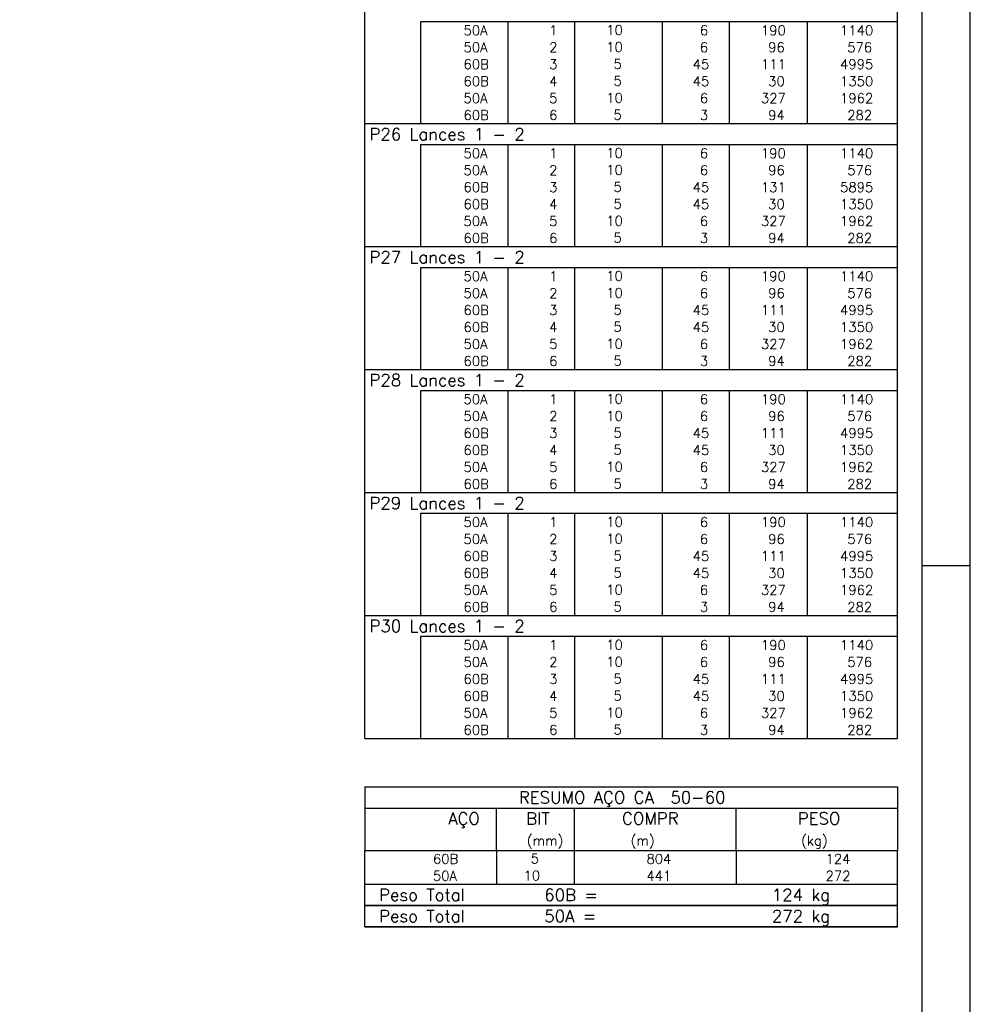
# Model space of a CAD drawing. Extents: x 0 to 84.1, y 0 to 59.4.
# Tile 7 of 8: x 64.5 to 84.1, y 20.6 to 41. Entities that reach past the tile are written whole.
import ezdxf

# ---------------------------------------------------------------- set-up
doc = ezdxf.new("R2010")
doc.units = 0
doc.header["$MEASUREMENT"] = 0
doc.layers.add('2', color=2, linetype='CONTINUOUS')
doc.styles.get("Standard").update_dxf_attribs({"font": 'ROMANS.SHX'})

msp = doc.modelspace()

# ---------------------------------------------------------------- linework, layer by layer
at = {"layer": '2', "linetype": 'Continuous'}
for p, q in [((84.100006, 0), (84.100006, 59.400002)), ((71.6, 40.92501), (71.6, 41.36251)), ((82.6, 40.92501), (82.6, 41.36251)), ((71.6, 40.57501), (71.6, 40.92501)), ((82.6, 40.92501), (72.75, 40.92501)), ((72.75, 40.92501), (72.75, 40.57501)), ((74.55, 40.92501), (74.55, 40.57501)), ((75.93, 40.92501), (75.93, 40.57501)), ((77.74, 40.92501), (77.74, 40.57501)), ((79.12, 40.92501), (79.12, 40.57501)), ((80.73, 40.92501), (80.73, 40.57501)), ((82.6, 40.57501), (82.6, 40.92501)), ((71.6, 40.22501), (71.6, 40.57501)), ((72.75, 40.57501), (72.75, 40.22501)), ((74.55, 40.57501), (74.55, 40.22501)), ((75.93, 40.57501), (75.93, 40.22501)), ((77.74, 40.57501), (77.74, 40.22501)), ((79.12, 40.57501), (79.12, 40.22501)), ((80.73, 40.57501), (80.73, 40.22501)), ((82.6, 40.22501), (82.6, 40.57501)), ((71.6, 39.87501), (71.6, 40.22501)), ((72.75, 40.22501), (72.75, 39.87501)), ((74.55, 40.22501), (74.55, 39.87501)), ((75.93, 40.22501), (75.93, 39.87501)), ((77.74, 40.22501), (77.74, 39.87501)), ((79.12, 40.22501), (79.12, 39.87501)), ((80.73, 40.22501), (80.73, 39.87501)), ((82.6, 39.87501), (82.6, 40.22501)), ((71.6, 39.52501), (71.6, 39.87501)), ((72.75, 39.87501), (72.75, 39.52501)), ((74.55, 39.87501), (74.55, 39.52501)), ((75.93, 39.87501), (75.93, 39.52501)), ((77.74, 39.87501), (77.74, 39.52501)), ((79.12, 39.87501), (79.12, 39.52501)), ((80.73, 39.87501), (80.73, 39.52501)), ((82.6, 39.52501), (82.6, 39.87501)), ((71.6, 39.17501), (71.6, 39.52501)), ((72.75, 39.52501), (72.75, 39.17501)), ((74.55, 39.52501), (74.55, 39.17501)), ((75.93, 39.52501), (75.93, 39.17501)), ((77.74, 39.52501), (77.74, 39.17501)), ((79.12, 39.52501), (79.12, 39.17501)), ((80.73, 39.52501), (80.73, 39.17501)), ((82.6, 39.17501), (82.6, 39.52501)), ((71.6, 38.82501), (71.6, 39.17501)), ((72.75, 39.17501), (72.75, 38.82501)), ((74.55, 39.17501), (74.55, 38.82501)), ((75.93, 39.17501), (75.93, 38.82501)), ((77.74, 39.17501), (77.74, 38.82501)), ((79.12, 39.17501), (79.12, 38.82501)), ((80.73, 39.17501), (80.73, 38.82501)), ((82.6, 38.82501), (82.6, 39.17501)), ((71.6, 38.38751), (71.6, 38.82501)), ((71.6, 38.82501), (82.6, 38.82501)), ((82.6, 38.38751), (82.6, 38.82501)), ((71.6, 38.03751), (71.6, 38.38751)), ((82.6, 38.38751), (72.75, 38.38751)), ((72.75, 38.38751), (72.75, 38.03751)), ((74.55, 38.38751), (74.55, 38.03751)), ((75.93, 38.38751), (75.93, 38.03751)), ((77.74, 38.38751), (77.74, 38.03751)), ((79.12, 38.38751), (79.12, 38.03751)), ((80.73, 38.38751), (80.73, 38.03751)), ((82.6, 38.03751), (82.6, 38.38751)), ((71.6, 37.68751), (71.6, 38.03751)), ((72.75, 38.03751), (72.75, 37.68751)), ((74.55, 38.03751), (74.55, 37.68751)), ((75.93, 38.03751), (75.93, 37.68751)), ((77.74, 38.03751), (77.74, 37.68751)), ((79.12, 38.03751), (79.12, 37.68751)), ((80.73, 38.03751), (80.73, 37.68751)), ((82.6, 37.68751), (82.6, 38.03751)), ((71.6, 37.33751), (71.6, 37.68751)), ((72.75, 37.68751), (72.75, 37.33751)), ((74.55, 37.68751), (74.55, 37.33751)), ((75.93, 37.68751), (75.93, 37.33751)), ((77.74, 37.68751), (77.74, 37.33751)), ((79.12, 37.68751), (79.12, 37.33751)), ((80.73, 37.68751), (80.73, 37.33751)), ((82.6, 37.33751), (82.6, 37.68751)), ((71.6, 36.98751), (71.6, 37.33751)), ((72.75, 37.33751), (72.75, 36.98751)), ((74.55, 37.33751), (74.55, 36.98751)), ((75.93, 37.33751), (75.93, 36.98751)), ((77.74, 37.33751), (77.74, 36.98751)), ((79.12, 37.33751), (79.12, 36.98751)), ((80.73, 37.33751), (80.73, 36.98751)), ((82.6, 36.98751), (82.6, 37.33751)), ((71.6, 36.637511), (71.6, 36.98751)), ((72.75, 36.98751), (72.75, 36.637511)), ((74.55, 36.98751), (74.55, 36.637511)), ((75.93, 36.98751), (75.93, 36.637511)), ((77.74, 36.98751), (77.74, 36.637511)), ((79.12, 36.98751), (79.12, 36.637511)), ((80.73, 36.98751), (80.73, 36.637511)), ((82.6, 36.637511), (82.6, 36.98751)), ((71.6, 36.287511), (71.6, 36.637511)), ((72.75, 36.637511), (72.75, 36.287511)), ((74.55, 36.637511), (74.55, 36.287511)), ((75.93, 36.637511), (75.93, 36.287511)), ((77.74, 36.637511), (77.74, 36.287511)), ((79.12, 36.637511), (79.12, 36.287511)), ((80.73, 36.637511), (80.73, 36.287511)), ((82.6, 36.287511), (82.6, 36.637511)), ((71.6, 35.850011), (71.6, 36.287511)), ((71.6, 36.287511), (82.6, 36.287511)), ((82.6, 35.850011), (82.6, 36.287511)), ((71.6, 35.500011), (71.6, 35.850011)), ((82.6, 35.850011), (72.75, 35.850011)), ((72.75, 35.850011), (72.75, 35.500011)), ((74.55, 35.850011), (74.55, 35.500011)), ((75.93, 35.850011), (75.93, 35.500011)), ((77.74, 35.850011), (77.74, 35.500011)), ((79.12, 35.850011), (79.12, 35.500011)), ((80.73, 35.850011), (80.73, 35.500011)), ((82.6, 35.500011), (82.6, 35.850011)), ((71.6, 35.150011), (71.6, 35.500011)), ((72.75, 35.500011), (72.75, 35.150011)), ((74.55, 35.500011), (74.55, 35.150011)), ((75.93, 35.500011), (75.93, 35.150011)), ((77.74, 35.500011), (77.74, 35.150011)), ((79.12, 35.500011), (79.12, 35.150011)), ((80.73, 35.500011), (80.73, 35.150011)), ((82.6, 35.150011), (82.6, 35.500011)), ((71.6, 34.800011), (71.6, 35.150011)), ((72.75, 35.150011), (72.75, 34.800011)), ((74.55, 35.150011), (74.55, 34.800011)), ((75.93, 35.150011), (75.93, 34.800011)), ((77.74, 35.150011), (77.74, 34.800011)), ((79.12, 35.150011), (79.12, 34.800011)), ((80.73, 35.150011), (80.73, 34.800011)), ((82.6, 34.800011), (82.6, 35.150011)), ((71.6, 34.450011), (71.6, 34.800011)), ((72.75, 34.800011), (72.75, 34.450011)), ((74.55, 34.800011), (74.55, 34.450011)), ((75.93, 34.800011), (75.93, 34.450011)), ((77.74, 34.800011), (77.74, 34.450011)), ((79.12, 34.800011), (79.12, 34.450011)), ((80.73, 34.800011), (80.73, 34.450011)), ((82.6, 34.450011), (82.6, 34.800011)), ((71.6, 34.100011), (71.6, 34.450011)), ((72.75, 34.450011), (72.75, 34.100011)), ((74.55, 34.450011), (74.55, 34.100011)), ((75.93, 34.450011), (75.93, 34.100011)), ((77.74, 34.450011), (77.74, 34.100011)), ((79.12, 34.450011), (79.12, 34.100011)), ((80.73, 34.450011), (80.73, 34.100011)), ((82.6, 34.100011), (82.6, 34.450011)), ((71.6, 33.750011), (71.6, 34.100011)), ((72.75, 34.100011), (72.75, 33.750011)), ((74.55, 34.100011), (74.55, 33.750011)), ((75.93, 34.100011), (75.93, 33.750011)), ((77.74, 34.100011), (77.74, 33.750011)), ((79.12, 34.100011), (79.12, 33.750011)), ((80.73, 34.100011), (80.73, 33.750011)), ((82.6, 33.750011), (82.6, 34.100011)), ((71.6, 33.312511), (71.6, 33.750011)), ((71.6, 33.750011), (82.6, 33.750011)), ((82.6, 33.312511), (82.6, 33.750011)), ((71.6, 32.962511), (71.6, 33.312511)), ((82.6, 33.312511), (72.75, 33.312511)), ((72.75, 33.312511), (72.75, 32.962511)), ((74.55, 33.312511), (74.55, 32.962511)), ((75.93, 33.312511), (75.93, 32.962511)), ((77.74, 33.312511), (77.74, 32.962511)), ((79.12, 33.312511), (79.12, 32.962511)), ((80.73, 33.312511), (80.73, 32.962511)), ((82.6, 32.962511), (82.6, 33.312511)), ((71.6, 32.612511), (71.6, 32.962511)), ((72.75, 32.962511), (72.75, 32.612511)), ((74.55, 32.962511), (74.55, 32.612511)), ((75.93, 32.962511), (75.93, 32.612511)), ((77.74, 32.962511), (77.74, 32.612511)), ((79.12, 32.962511), (79.12, 32.612511)), ((80.73, 32.962511), (80.73, 32.612511)), ((82.6, 32.612511), (82.6, 32.962511)), ((71.6, 32.262512), (71.6, 32.612511)), ((72.75, 32.612511), (72.75, 32.262512)), ((74.55, 32.612511), (74.55, 32.262512)), ((75.93, 32.612511), (75.93, 32.262512)), ((77.74, 32.612511), (77.74, 32.262512)), ((79.12, 32.612511), (79.12, 32.262512)), ((80.73, 32.612511), (80.73, 32.262512)), ((82.6, 32.262512), (82.6, 32.612511)), ((71.6, 31.912512), (71.6, 32.262512)), ((72.75, 32.262512), (72.75, 31.912512)), ((74.55, 32.262512), (74.55, 31.912512)), ((75.93, 32.262512), (75.93, 31.912512)), ((77.74, 32.262512), (77.74, 31.912512)), ((79.12, 32.262512), (79.12, 31.912512)), ((80.73, 32.262512), (80.73, 31.912512)), ((82.6, 31.912512), (82.6, 32.262512)), ((71.6, 31.562512), (71.6, 31.912512)), ((72.75, 31.912512), (72.75, 31.562512)), ((74.55, 31.912512), (74.55, 31.562512)), ((75.93, 31.912512), (75.93, 31.562512)), ((77.74, 31.912512), (77.74, 31.562512)), ((79.12, 31.912512), (79.12, 31.562512)), ((80.73, 31.912512), (80.73, 31.562512)), ((82.6, 31.562512), (82.6, 31.912512)), ((71.6, 31.212512), (71.6, 31.562512)), ((72.75, 31.562512), (72.75, 31.212512)), ((74.55, 31.562512), (74.55, 31.212512)), ((75.93, 31.562512), (75.93, 31.212512)), ((77.74, 31.562512), (77.74, 31.212512)), ((79.12, 31.562512), (79.12, 31.212512)), ((80.73, 31.562512), (80.73, 31.212512)), ((82.6, 31.212512), (82.6, 31.562512)), ((71.6, 30.775012), (71.6, 31.212512)), ((71.6, 31.212512), (82.6, 31.212512)), ((82.6, 30.775012), (82.6, 31.212512)), ((71.6, 30.425012), (71.6, 30.775012)), ((82.6, 30.775012), (72.75, 30.775012)), ((72.75, 30.775012), (72.75, 30.425012)), ((74.55, 30.775012), (74.55, 30.425012)), ((75.93, 30.775012), (75.93, 30.425012)), ((77.74, 30.775012), (77.74, 30.425012)), ((79.12, 30.775012), (79.12, 30.425012)), ((80.73, 30.775012), (80.73, 30.425012)), ((82.6, 30.425012), (82.6, 30.775012)), ((71.6, 30.075012), (71.6, 30.425012)), ((72.75, 30.425012), (72.75, 30.075012)), ((74.55, 30.425012), (74.55, 30.075012)), ((75.93, 30.425012), (75.93, 30.075012)), ((77.74, 30.425012), (77.74, 30.075012)), ((79.12, 30.425012), (79.12, 30.075012)), ((80.73, 30.425012), (80.73, 30.075012)), ((82.6, 30.075012), (82.6, 30.425012)), ((71.6, 29.725012), (71.6, 30.075012)), ((72.75, 30.075012), (72.75, 29.725012)), ((74.55, 30.075012), (74.55, 29.725012)), ((75.93, 30.075012), (75.93, 29.725012)), ((77.74, 30.075012), (77.74, 29.725012)), ((79.12, 30.075012), (79.12, 29.725012)), ((80.73, 30.075012), (80.73, 29.725012)), ((82.6, 29.725012), (82.6, 30.075012)), ((71.6, 29.375012), (71.6, 29.725012)), ((72.75, 29.725012), (72.75, 29.375012)), ((74.55, 29.725012), (74.55, 29.375012)), ((75.93, 29.725012), (75.93, 29.375012)), ((77.74, 29.725012), (77.74, 29.375012)), ((79.12, 29.725012), (79.12, 29.375012)), ((80.73, 29.725012), (80.73, 29.375012)), ((82.6, 29.375012), (82.6, 29.725012)), ((84.100006, 29.700001), (83.100006, 29.700001)), ((71.6, 29.025012), (71.6, 29.375012)), ((72.75, 29.375012), (72.75, 29.025012)), ((74.55, 29.375012), (74.55, 29.025012)), ((75.93, 29.375012), (75.93, 29.025012)), ((77.74, 29.375012), (77.74, 29.025012)), ((79.12, 29.375012), (79.12, 29.025012)), ((80.73, 29.375012), (80.73, 29.025012)), ((82.6, 29.025012), (82.6, 29.375012)), ((71.6, 28.675012), (71.6, 29.025012)), ((72.75, 29.025012), (72.75, 28.675012)), ((74.55, 29.025012), (74.55, 28.675012)), ((75.93, 29.025012), (75.93, 28.675012)), ((77.74, 29.025012), (77.74, 28.675012)), ((79.12, 29.025012), (79.12, 28.675012)), ((80.73, 29.025012), (80.73, 28.675012)), ((82.6, 28.675012), (82.6, 29.025012)), ((71.6, 28.237512), (71.6, 28.675012)), ((71.6, 28.675012), (82.6, 28.675012)), ((82.6, 28.237512), (82.6, 28.675012)), ((71.6, 27.887512), (71.6, 28.237512)), ((82.6, 28.237512), (72.75, 28.237512)), ((72.75, 28.237512), (72.75, 27.887512)), ((74.55, 28.237512), (74.55, 27.887512)), ((75.93, 28.237512), (75.93, 27.887512)), ((77.74, 28.237512), (77.74, 27.887512)), ((79.12, 28.237512), (79.12, 27.887512)), ((80.73, 28.237512), (80.73, 27.887512)), ((82.6, 27.887512), (82.6, 28.237512)), ((71.6, 27.537513), (71.6, 27.887512)), ((72.75, 27.887512), (72.75, 27.537513)), ((74.55, 27.887512), (74.55, 27.537513)), ((75.93, 27.887512), (75.93, 27.537513)), ((77.74, 27.887512), (77.74, 27.537513)), ((79.12, 27.887512), (79.12, 27.537513)), ((80.73, 27.887512), (80.73, 27.537513)), ((82.6, 27.537513), (82.6, 27.887512)), ((71.6, 27.187513), (71.6, 27.537513)), ((72.75, 27.537513), (72.75, 27.187513)), ((74.55, 27.537513), (74.55, 27.187513)), ((75.93, 27.537513), (75.93, 27.187513)), ((77.74, 27.537513), (77.74, 27.187513)), ((79.12, 27.537513), (79.12, 27.187513)), ((80.73, 27.537513), (80.73, 27.187513)), ((82.6, 27.187513), (82.6, 27.537513)), ((71.6, 26.837513), (71.6, 27.187513)), ((72.75, 27.187513), (72.75, 26.837513)), ((74.55, 27.187513), (74.55, 26.837513)), ((75.93, 27.187513), (75.93, 26.837513)), ((77.74, 27.187513), (77.74, 26.837513)), ((79.12, 27.187513), (79.12, 26.837513)), ((80.73, 27.187513), (80.73, 26.837513)), ((82.6, 26.837513), (82.6, 27.187513)), ((71.6, 26.487513), (71.6, 26.837513)), ((72.75, 26.837513), (72.75, 26.487513)), ((74.55, 26.837513), (74.55, 26.487513)), ((75.93, 26.837513), (75.93, 26.487513)), ((77.74, 26.837513), (77.74, 26.487513)), ((79.12, 26.837513), (79.12, 26.487513)), ((80.73, 26.837513), (80.73, 26.487513)), ((82.6, 26.487513), (82.6, 26.837513)), ((71.6, 26.137513), (71.6, 26.487513)), ((72.75, 26.487513), (72.75, 26.137513)), ((74.55, 26.487513), (74.55, 26.137513)), ((75.93, 26.487513), (75.93, 26.137513)), ((77.74, 26.487513), (77.74, 26.137513)), ((79.12, 26.487513), (79.12, 26.137513)), ((80.73, 26.487513), (80.73, 26.137513)), ((82.6, 26.137513), (82.6, 26.487513)), ((71.6, 26.137513), (82.6, 26.137513)), ((71.6, 25.137513), (71.6, 23.825013)), ((71.6, 25.137513), (82.6, 25.137513)), ((82.6, 25.137513), (82.6, 23.825013)), ((71.6, 24.700013), (82.6, 24.700013)), ((74.32, 23.825013), (74.32, 24.700013)), ((75.93, 23.825013), (75.93, 24.700013)), ((79.265, 23.825013), (79.265, 24.700013)), ((71.6, 23.825013), (82.6, 23.825013)), ((71.6, 23.475013), (71.6, 23.825013)), ((74.32, 23.825013), (74.32, 23.475013)), ((75.93, 23.475013), (75.93, 23.825013)), ((79.265, 23.825013), (79.265, 23.475013)), ((82.6, 23.475013), (82.6, 23.825013)), ((71.6, 23.125012), (71.6, 23.475013)), ((74.32, 23.475013), (74.32, 23.125013)), ((75.93, 23.125012), (75.93, 23.475013)), ((79.265, 23.475013), (79.265, 23.125012)), ((82.6, 23.125012), (82.6, 23.475013)), ((71.6, 23.125012), (82.6, 23.125012)), ((71.6, 22.687512), (71.6, 23.125012)), ((71.6, 23.125012), (82.6, 23.125012)), ((82.6, 22.687512), (82.6, 23.125012)), ((82.6, 22.687512), (71.6, 22.687512)), ((71.6, 22.250012), (71.6, 22.687512)), ((71.6, 22.687512), (82.6, 22.687512)), ((82.6, 22.250012), (82.6, 22.687512)), ((82.6, 22.250012), (71.6, 22.250012)), ((71.6, 22.250012), (82.6, 22.250012))]:
    msp.add_line(p, q, dxfattribs=at)
msp.add_lwpolyline([(83.100006, 1), (2.5, 1), (2.5, 58.400002), (83.100006, 58.400002), (83.100006, 1)], dxfattribs=at)

# ---------------------------------------------------------------- texts
for s, height, p in [('     50A', 0.2, (72.889661, 40.650009)), ('  1', 0.2, (75.13, 40.650009)), ('   10  ', 0.2, (76.136543, 40.656053)), ('    6', 0.2, (77.92, 40.650009)), ('   190', 0.2, (79.33, 40.650009)), ('   1140', 0.2, (80.963622, 40.650009)), ('     50A', 0.2, (72.889661, 40.30001)), ('  2', 0.2, (75.13, 40.30001)), ('   10  ', 0.2, (76.136543, 40.306053)), ('    6', 0.2, (77.92, 40.30001)), ('    96', 0.2, (79.33, 40.30001)), ('    576', 0.2, (80.963622, 40.30001)), ('     60B', 0.2, (72.889661, 39.95001)), ('  3', 0.2, (75.13, 39.95001)), ('    5  ', 0.2, (76.136543, 39.956054)), ('   45', 0.2, (77.92, 39.95001)), ('   111', 0.2, (79.33, 39.95001)), ('   4995', 0.2, (80.963622, 39.95001)), ('     60B', 0.2, (72.889661, 39.60001)), ('  4', 0.2, (75.13, 39.60001)), ('    5  ', 0.2, (76.136543, 39.606054)), ('   45', 0.2, (77.92, 39.60001)), ('    30', 0.2, (79.33, 39.60001)), ('   1350', 0.2, (80.963622, 39.60001)), ('     50A', 0.2, (72.889661, 39.25001)), ('  5', 0.2, (75.13, 39.25001)), ('   10  ', 0.2, (76.136543, 39.256054)), ('    6', 0.2, (77.92, 39.25001)), ('   327', 0.2, (79.33, 39.25001)), ('   1962', 0.2, (80.963622, 39.25001)), ('     60B', 0.2, (72.889661, 38.90001)), ('  6', 0.2, (75.13, 38.90001)), ('    5  ', 0.2, (76.136543, 38.906054)), ('    3', 0.2, (77.92, 38.90001)), ('    94', 0.2, (79.33, 38.90001)), ('    282', 0.2, (80.963622, 38.90001)), ('P26 Lances 1 - 2', 0.25, (71.695798, 38.48126)), ('     50A', 0.2, (72.889661, 38.11251)), ('  1', 0.2, (75.13, 38.11251)), ('   10  ', 0.2, (76.136543, 38.118554)), ('    6', 0.2, (77.92, 38.11251)), ('   190', 0.2, (79.33, 38.11251)), ('   1140', 0.2, (80.963622, 38.11251)), ('     50A', 0.2, (72.889661, 37.76251)), ('  2', 0.2, (75.13, 37.76251)), ('   10  ', 0.2, (76.136543, 37.768554)), ('    6', 0.2, (77.92, 37.76251)), ('    96', 0.2, (79.33, 37.76251)), ('    576', 0.2, (80.963622, 37.76251)), ('     60B', 0.2, (72.889661, 37.41251)), ('  3', 0.2, (75.13, 37.41251)), ('    5  ', 0.2, (76.136543, 37.418554)), ('   45', 0.2, (77.92, 37.41251)), ('   131', 0.2, (79.33, 37.41251)), ('   5895', 0.2, (80.963622, 37.41251)), ('     60B', 0.2, (72.889661, 37.06251)), ('  4', 0.2, (75.13, 37.06251)), ('    5  ', 0.2, (76.136543, 37.068554)), ('   45', 0.2, (77.92, 37.06251)), ('    30', 0.2, (79.33, 37.06251)), ('   1350', 0.2, (80.963622, 37.06251)), ('     50A', 0.2, (72.889661, 36.71251)), ('  5', 0.2, (75.13, 36.71251)), ('   10  ', 0.2, (76.136543, 36.718554)), ('    6', 0.2, (77.92, 36.71251)), ('   327', 0.2, (79.33, 36.71251)), ('   1962', 0.2, (80.963622, 36.71251)), ('     60B', 0.2, (72.889661, 36.36251)), ('  6', 0.2, (75.13, 36.36251)), ('    5  ', 0.2, (76.136543, 36.368554)), ('    3', 0.2, (77.92, 36.36251)), ('    94', 0.2, (79.33, 36.36251)), ('    282', 0.2, (80.963622, 36.36251)), ('P27 Lances 1 - 2', 0.25, (71.695798, 35.943761)), ('     50A', 0.2, (72.889661, 35.575011)), ('  1', 0.2, (75.13, 35.575011)), ('   10  ', 0.2, (76.136543, 35.581054)), ('    6', 0.2, (77.92, 35.575011)), ('   190', 0.2, (79.33, 35.575011)), ('   1140', 0.2, (80.963622, 35.575011)), ('     50A', 0.2, (72.889661, 35.225011)), ('  2', 0.2, (75.13, 35.225011)), ('   10  ', 0.2, (76.136543, 35.231055)), ('    6', 0.2, (77.92, 35.225011)), ('    96', 0.2, (79.33, 35.225011)), ('    576', 0.2, (80.963622, 35.225011)), ('     60B', 0.2, (72.889661, 34.875011)), ('  3', 0.2, (75.13, 34.875011)), ('    5  ', 0.2, (76.136543, 34.881055)), ('   45', 0.2, (77.92, 34.875011)), ('   111', 0.2, (79.33, 34.875011)), ('   4995', 0.2, (80.963622, 34.875011)), ('     60B', 0.2, (72.889661, 34.525011)), ('  4', 0.2, (75.13, 34.525011)), ('    5  ', 0.2, (76.136543, 34.531055)), ('   45', 0.2, (77.92, 34.525011)), ('    30', 0.2, (79.33, 34.525011)), ('   1350', 0.2, (80.963622, 34.525011)), ('     50A', 0.2, (72.889661, 34.175011)), ('  5', 0.2, (75.13, 34.175011)), ('   10  ', 0.2, (76.136543, 34.181055)), ('    6', 0.2, (77.92, 34.175011)), ('   327', 0.2, (79.33, 34.175011)), ('   1962', 0.2, (80.963622, 34.175011)), ('     60B', 0.2, (72.889661, 33.825011)), ('  6', 0.2, (75.13, 33.825011)), ('    5  ', 0.2, (76.136543, 33.831055)), ('    3', 0.2, (77.92, 33.825011)), ('    94', 0.2, (79.33, 33.825011)), ('    282', 0.2, (80.963622, 33.825011)), ('P28 Lances 1 - 2', 0.25, (71.695798, 33.406261)), ('     50A', 0.2, (72.889661, 33.037511)), ('  1', 0.2, (75.13, 33.037511)), ('   10  ', 0.2, (76.136543, 33.043555)), ('    6', 0.2, (77.92, 33.037511)), ('   190', 0.2, (79.33, 33.037511)), ('   1140', 0.2, (80.963622, 33.037511)), ('     50A', 0.2, (72.889661, 32.687511)), ('  2', 0.2, (75.13, 32.687511)), ('   10  ', 0.2, (76.136543, 32.693555)), ('    6', 0.2, (77.92, 32.687511)), ('    96', 0.2, (79.33, 32.687511)), ('    576', 0.2, (80.963622, 32.687511)), ('     60B', 0.2, (72.889661, 32.337511)), ('  3', 0.2, (75.13, 32.337511)), ('    5  ', 0.2, (76.136543, 32.343555)), ('   45', 0.2, (77.92, 32.337511)), ('   111', 0.2, (79.33, 32.337511)), ('   4995', 0.2, (80.963622, 32.337511)), ('     60B', 0.2, (72.889661, 31.987511)), ('  4', 0.2, (75.13, 31.987511)), ('    5  ', 0.2, (76.136543, 31.993555)), ('   45', 0.2, (77.92, 31.987511)), ('    30', 0.2, (79.33, 31.987511)), ('   1350', 0.2, (80.963622, 31.987511)), ('     50A', 0.2, (72.889661, 31.637512)), ('  5', 0.2, (75.13, 31.637512)), ('   10  ', 0.2, (76.136543, 31.643555)), ('    6', 0.2, (77.92, 31.637512)), ('   327', 0.2, (79.33, 31.637512)), ('   1962', 0.2, (80.963622, 31.637512)), ('     60B', 0.2, (72.889661, 31.287512)), ('  6', 0.2, (75.13, 31.287512)), ('    5  ', 0.2, (76.136543, 31.293556)), ('    3', 0.2, (77.92, 31.287512)), ('    94', 0.2, (79.33, 31.287512)), ('    282', 0.2, (80.963622, 31.287512)), ('P29 Lances 1 - 2', 0.25, (71.695798, 30.868762)), ('     50A', 0.2, (72.889661, 30.500012)), ('  1', 0.2, (75.13, 30.500012)), ('   10  ', 0.2, (76.136543, 30.506056)), ('    6', 0.2, (77.92, 30.500012)), ('   190', 0.2, (79.33, 30.500012)), ('   1140', 0.2, (80.963622, 30.500012)), ('     50A', 0.2, (72.889661, 30.150012)), ('  2', 0.2, (75.13, 30.150012)), ('   10  ', 0.2, (76.136543, 30.156056)), ('    6', 0.2, (77.92, 30.150012)), ('    96', 0.2, (79.33, 30.150012)), ('    576', 0.2, (80.963622, 30.150012)), ('     60B', 0.2, (72.889661, 29.800012)), ('  3', 0.2, (75.13, 29.800012)), ('    5  ', 0.2, (76.136543, 29.806056)), ('   45', 0.2, (77.92, 29.800012)), ('   111', 0.2, (79.33, 29.800012)), ('   4995', 0.2, (80.963622, 29.800012)), ('     60B', 0.2, (72.889661, 29.450012)), ('  4', 0.2, (75.13, 29.450012)), ('    5  ', 0.2, (76.136543, 29.456056)), ('   45', 0.2, (77.92, 29.450012)), ('    30', 0.2, (79.33, 29.450012)), ('   1350', 0.2, (80.963622, 29.450012)), ('     50A', 0.2, (72.889661, 29.100012)), ('  5', 0.2, (75.13, 29.100012)), ('   10  ', 0.2, (76.136543, 29.106056)), ('    6', 0.2, (77.92, 29.100012)), ('   327', 0.2, (79.33, 29.100012)), ('   1962', 0.2, (80.963622, 29.100012)), ('     60B', 0.2, (72.889661, 28.750012)), ('  6', 0.2, (75.13, 28.750012)), ('    5  ', 0.2, (76.136543, 28.756056)), ('    3', 0.2, (77.92, 28.750012)), ('    94', 0.2, (79.33, 28.750012)), ('    282', 0.2, (80.963622, 28.750012)), ('P30 Lances 1 - 2', 0.25, (71.695798, 28.331262)), ('     50A', 0.2, (72.889661, 27.962512)), ('  1', 0.2, (75.13, 27.962512)), ('   10  ', 0.2, (76.136543, 27.968556)), ('    6', 0.2, (77.92, 27.962512)), ('   190', 0.2, (79.33, 27.962512)), ('   1140', 0.2, (80.963622, 27.962512)), ('     50A', 0.2, (72.889661, 27.612512)), ('  2', 0.2, (75.13, 27.612512)), ('   10  ', 0.2, (76.136543, 27.618556)), ('    6', 0.2, (77.92, 27.612512)), ('    96', 0.2, (79.33, 27.612512)), ('    576', 0.2, (80.963622, 27.612512)), ('     60B', 0.2, (72.889661, 27.262512)), ('  3', 0.2, (75.13, 27.262512)), ('    5  ', 0.2, (76.136543, 27.268556)), ('   45', 0.2, (77.92, 27.262512)), ('   111', 0.2, (79.33, 27.262512)), ('   4995', 0.2, (80.963622, 27.262512)), ('     60B', 0.2, (72.889661, 26.912513)), ('  4', 0.2, (75.13, 26.912513)), ('    5  ', 0.2, (76.136543, 26.918556)), ('   45', 0.2, (77.92, 26.912513)), ('    30', 0.2, (79.33, 26.912513)), ('   1350', 0.2, (80.963622, 26.912513)), ('     50A', 0.2, (72.889661, 26.562513)), ('  5', 0.2, (75.13, 26.562513)), ('   10  ', 0.2, (76.136543, 26.568557)), ('    6', 0.2, (77.92, 26.562513)), ('   327', 0.2, (79.33, 26.562513)), ('   1962', 0.2, (80.963622, 26.562513)), ('    5  ', 0.2, (76.136543, 26.218557)), ('     60B', 0.2, (72.889661, 26.212513)), ('  6', 0.2, (75.13, 26.212513)), ('    3', 0.2, (77.92, 26.212513)), ('    94', 0.2, (79.33, 26.212513)), ('    282', 0.2, (80.963622, 26.212513)), ('RESUMO AÇO CA  50-60', 0.25, (74.780497, 24.793763)), ('AÇO', 0.25, (73.31958, 24.356263)), ('BIT', 0.25, (74.93, 24.356263)), ('COMPR', 0.25, (76.908841, 24.359864)), ('PESO', 0.25, (80.53784, 24.359864)), ('(mm)', 0.2, (74.943861, 23.928763)), ('(m)', 0.2, (77.086146, 23.928763)), ('(kg)', 0.2, (80.606442, 23.928763)), ('     60B', 0.2, (72.259661, 23.550013)), ('    5  ', 0.2, (74.426542, 23.556057)), ('     804', 0.2, (76.667658, 23.550013)), ('    124', 0.2, (80.515265, 23.550013)), ('     50A', 0.2, (72.259661, 23.200012)), ('   10  ', 0.2, (74.426542, 23.206056)), ('     441', 0.2, (76.667658, 23.200013)), ('    272', 0.2, (80.515265, 23.200013)), ('Peso Total        60B =', 0.25, (71.892829, 22.781262)), ('    124 kg', 0.25, (79.257004, 22.781262)), ('Peso Total        50A =', 0.25, (71.892829, 22.343762)), ('    272 kg', 0.25, (79.257004, 22.343762))]:
    msp.add_text(s, height=height, dxfattribs=at).set_placement(p)

doc.saveas('drawing.dxf')
